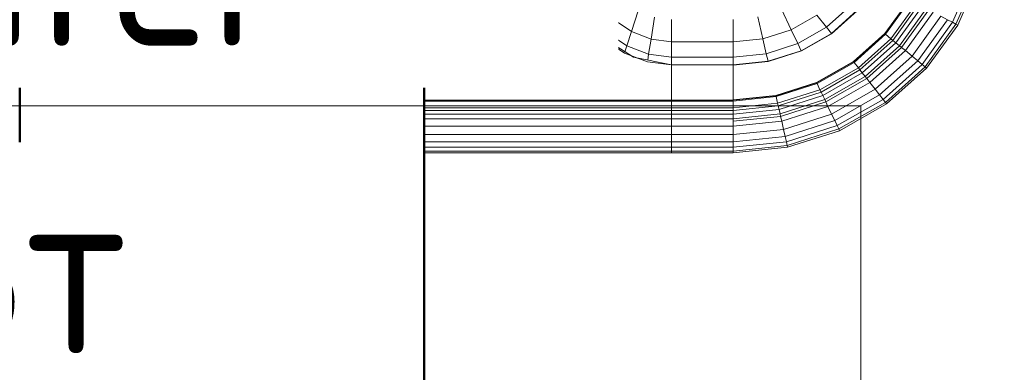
# Model space of a CAD drawing. Header units: millimetres. Extents: x -125 to 25178, y 4748 to 39091.
# Tile 14 of 118: x 11198 to 11929, y 35407 to 35668. Entities that reach past the tile are written whole.
import ezdxf

# ---------------------------------------------------------------- set-up
doc = ezdxf.new("R2010")
doc.units = ezdxf.units.MM
for name, color, linetype, lineweight in [('A-PART-____-MCUT', 2, 'Continuous', 50), ('A-PART-____-OTLN', 2, 'Continuous', 20), ('A-WALL-____-MCUT', 113, 'Continuous', 50), ('A-WALL-____-OTLN', 113, 'Continuous', 20), ('M-EQPM-___-IDEN', 50, 'Continuous', 20), ('M-EQPM-____-OTLN', 50, 'Continuous', 20)]:
    doc.layers.add(name, color=color, linetype=linetype, lineweight=lineweight)
doc.styles.add('GOST Common_1', font='GOST_Common.ttf', dxfattribs={"width": 0.9, "height": 125})

# ---------------------------------------------------------------- blocks, each defined once
blk = doc.blocks.new('Прямая форма - Masonry Block - Structural-612727-В_Этаж 03_Отопление')
at = {"layer": 'A-WALL-____-MCUT', "color": 9}
for p, q in [((4120, 400), (2381.5, 400)), ((1247.79, 100), (4120, 100))]:
    blk.add_line(p, q, dxfattribs=at)
blk = doc.blocks.new('Прямая форма - SW - 004-612731-В_Этаж 03_Отопление')
blk.add_blockref('Прямая форма - Masonry Block - Structural-612727-В_Этаж 03_Отопление', (0, 0))
blk = doc.blocks.new('Family - Masonry Block - Structural-612733-В_Этаж 03_Отопление')
at = {"layer": 'A-PART-____-MCUT', "color": 9}
for p, q in [((4120, 400), (2381.5, 400)), ((1247.79, 100), (4120, 100))]:
    blk.add_line(p, q, dxfattribs=at)
blk = doc.blocks.new('Прямая форма - V line-609801-В_Этаж 03_Отопление')
at = {"layer": 'M-EQPM-____-OTLN', "color": 253}
for p, q in [((-299.99, 0), (-299.99, -183.27)), ((-291.73, 0), (-291.73, -183.27)), ((-286.45, 0), (-286.45, -183.27)), ((-280.15, 0), (-280.15, -183.27)), ((-261.6, 0), (-261.6, -183.27)), ((-260.87, -183.24), (-260.87, 0)), ((-260.84, 0), (-260.84, -183.27)), ((-298.6, 0), (-298.6, -183.27)), ((-295.82, 0), (-295.82, -183.27)), ((-274.68, 0), (-274.68, -183.27)), ((-271.3, 0), (-271.3, -183.27)), ((-268.48, 0), (-268.48, -183.27)), ((-266.64, 0), (-266.64, -183.27)), ((-186.98, -109.66), (-212.64, -129.78)), ((-215.24, -132.74), (-200.82, -118.96)), ((-196.74, -122.16), (-210.44, -135.26)), ((-212.64, -129.78), (-229.11, -155.13)), ((-209.86, -127.6), (-213.45, -131.03)), ((-225.96, -148.47), (-215.24, -132.74)), ((-210.44, -135.26), (-220.62, -150.2)), ((-210.44, -135.26), (-214.73, -133.01)), ((-200.99, -140.21), (-210.44, -135.26)), ((-200.99, -140.21), (-210.13, -153.61)), ((-232.55, -165.53), (-225.96, -148.47)), ((-227.69, -152.95), (-229.73, -158.23)), ((-220.62, -150.2), (-226.89, -166.41)), ((-220.62, -150.2), (-224.98, -148.78)), ((-210.13, -153.61), (-220.62, -150.2)), ((-229.11, -155.13), (-234.78, -183.24)), ((-210.13, -153.61), (-215.75, -168.15)), ((-194.78, -158.6), (-210.13, -153.61)), ((-234.78, -183.27), (-232.55, -165.53)), ((-226.89, -166.41), (-231.25, -165.73)), ((-226.89, -166.41), (-229.01, -183.27)), ((-215.75, -168.15), (-226.89, -166.41)), ((-215.75, -168.15), (-217.65, -183.27)), ((-199.45, -170.69), (-215.75, -168.15)), ((-299.99, -183.27), (-299.99, -229.09)), ((-299.99, -183.27), (-298.6, -183.27)), ((-298.6, -183.27), (-299.99, -183.27)), ((-298.6, -183.27), (-298.6, -229.09)), ((-298.6, -183.27), (-295.82, -183.27)), ((-295.82, -183.27), (-298.6, -183.27)), ((-295.82, -183.27), (-295.82, -229.09)), ((-295.82, -183.27), (-291.73, -183.27)), ((-291.73, -183.27), (-295.82, -183.27)), ((-291.73, -183.27), (-291.73, -229.09)), ((-291.73, -183.27), (-286.45, -183.27)), ((-286.45, -183.27), (-291.73, -183.27)), ((-286.45, -183.27), (-286.45, -229.09)), ((-286.45, -183.27), (-280.15, -183.27)), ((-280.15, -183.27), (-286.45, -183.27)), ((-280.15, -183.27), (-280.15, -229.09)), ((-280.15, -183.27), (-276.59, -183.27)), ((-276.59, -183.27), (-280.15, -183.27)), ((-276.59, -183.27), (-274.68, -183.27)), ((-274.68, -183.27), (-276.59, -183.27)), ((-274.68, -183.27), (-274.68, -229.09)), ((-274.68, -183.27), (-271.3, -183.27)), ((-271.3, -183.27), (-274.68, -183.27)), ((-271.3, -183.27), (-271.3, -229.09)), ((-271.3, -183.27), (-268.48, -183.27)), ((-268.48, -183.27), (-271.3, -183.27)), ((-268.48, -183.27), (-268.48, -229.09)), ((-268.48, -183.27), (-266.64, -183.27)), ((-266.64, -183.27), (-268.48, -183.27)), ((-266.64, -183.27), (-266.64, -229.09)), ((-266.64, -183.27), (-261.6, -183.27)), ((-261.6, -183.27), (-266.64, -183.27)), ((-261.6, -183.27), (-261.6, -229.09)), ((-261.6, -183.27), (-260.87, -183.27)), ((-260.87, -183.27), (-261.6, -183.27)), ((-234.78, -183.24), (-260.84, -183.24)), ((-260.84, -183.27), (-260.84, -229.09)), ((-260.84, -183.27), (-234.78, -183.27)), ((-229.01, -183.27), (-234.78, -183.27)), ((-234.78, -183.27), (-234.78, -229.09)), ((-234.78, -183.27), (-229.01, -183.27)), ((-217.65, -183.27), (-229.01, -183.27)), ((-229.01, -183.27), (-229.01, -229.09)), ((-229.01, -183.27), (-217.65, -183.27)), ((-201.03, -183.27), (-217.65, -183.27)), ((-217.65, -183.27), (-217.65, -229.09)), ((-217.65, -183.27), (-201.03, -183.27)), ((-298.6, -229.09), (-299.99, -229.09)), ((-298.6, -229.09), (-299.99, -229.09)), ((-299.99, -229.09), (-295.83, -269.46)), ((-299.99, -229.09), (-295.83, -269.46)), ((-295.82, -229.09), (-298.6, -229.09)), ((-295.82, -229.09), (-298.6, -229.09)), ((-298.6, -229.09), (-294.47, -269.15)), ((-298.6, -229.09), (-294.47, -269.15)), ((-291.73, -229.09), (-295.82, -229.09)), ((-291.73, -229.09), (-295.82, -229.09)), ((-295.82, -229.09), (-291.75, -268.53)), ((-295.82, -229.09), (-291.75, -268.53)), ((-286.45, -229.09), (-291.73, -229.09)), ((-286.45, -229.09), (-291.73, -229.09)), ((-291.73, -229.09), (-287.76, -267.61)), ((-291.73, -229.09), (-287.76, -267.61)), ((-280.15, -229.09), (-286.45, -229.09)), ((-280.15, -229.09), (-286.45, -229.09)), ((-286.45, -229.09), (-282.6, -266.44)), ((-286.45, -229.09), (-282.6, -266.44)), ((-276.59, -229.09), (-280.15, -229.09)), ((-276.59, -229.09), (-280.15, -229.09)), ((-280.15, -229.09), (-276.45, -265.04)), ((-280.15, -229.09), (-276.45, -265.04)), ((-274.68, -229.09), (-276.59, -229.09)), ((-274.68, -229.09), (-276.59, -229.09)), ((-276.59, -229.09), (-272.96, -264.24)), ((-276.59, -229.09), (-272.96, -264.24)), ((-271.3, -229.09), (-274.68, -229.09)), ((-271.3, -229.09), (-274.68, -229.09)), ((-274.68, -229.09), (-271.1, -263.82)), ((-274.68, -229.09), (-271.1, -263.82)), ((-268.48, -229.09), (-271.3, -229.09)), ((-268.48, -229.09), (-271.3, -229.09)), ((-271.3, -229.09), (-267.8, -263.06)), ((-271.3, -229.09), (-267.8, -263.06)), ((-266.64, -229.09), (-268.48, -229.09)), ((-266.64, -229.09), (-268.48, -229.09)), ((-268.48, -229.09), (-265.04, -262.43)), ((-268.48, -229.09), (-265.04, -262.43)), ((-261.6, -229.09), (-266.64, -229.09)), ((-261.6, -229.09), (-266.64, -229.09)), ((-266.64, -229.09), (-263.25, -262.03)), ((-266.64, -229.09), (-263.25, -262.03)), ((-260.97, -229.09), (-261.6, -229.09)), ((-261.6, -229.09), (-258.32, -260.9)), ((-261.6, -229.09), (-258.32, -260.9)), ((-260.84, -229.09), (-260.97, -229.09)), ((-260.97, -229.09), (-257.71, -260.76)), ((-260.97, -229.09), (-257.71, -260.76)), ((-234.78, -229.09), (-260.84, -229.09)), ((-260.71, -229.09), (-260.84, -229.09)), ((-260.84, -229.09), (-257.58, -260.73)), ((-260.84, -229.09), (-257.58, -260.73)), ((-234.91, -229.09), (-260.71, -229.09)), ((-260.71, -229.09), (-257.45, -260.7)), ((-260.71, -229.09), (-257.45, -260.7)), ((-234.78, -229.09), (-234.91, -229.09)), ((-234.91, -229.09), (-232.25, -254.96)), ((-234.91, -229.09), (-232.25, -254.96)), ((-229.01, -229.09), (-234.78, -229.09)), ((-229.01, -229.09), (-234.78, -229.09)), ((-234.78, -229.09), (-232.12, -254.93)), ((-234.78, -229.09), (-232.12, -254.93)), ((-217.65, -229.09), (-229.01, -229.09)), ((-217.65, -229.09), (-229.01, -229.09)), ((-229.01, -229.09), (-226.48, -253.64)), ((-229.01, -229.09), (-226.48, -253.64)), ((-201.03, -229.09), (-217.65, -229.09)), ((-201.03, -229.09), (-217.65, -229.09)), ((-217.65, -229.09), (-215.38, -251.11)), ((-217.65, -229.09), (-215.38, -251.11)), ((-199.15, -247.41), (-215.38, -251.11)), ((-199.15, -247.41), (-215.38, -251.11)), ((-232.12, -254.93), (-232.25, -254.96)), ((-232.12, -254.93), (-232.25, -254.96)), ((-232.25, -254.96), (-224.37, -279.63)), ((-232.25, -254.96), (-224.37, -279.63)), ((-226.48, -253.64), (-232.12, -254.93)), ((-226.48, -253.64), (-232.12, -254.93)), ((-232.12, -254.93), (-224.25, -279.58)), ((-232.12, -254.93), (-224.25, -279.58)), ((-215.38, -251.11), (-226.48, -253.64)), ((-215.38, -251.11), (-226.48, -253.64)), ((-226.48, -253.64), (-219, -277.06)), ((-226.48, -253.64), (-219, -277.06)), ((-215.38, -251.11), (-208.67, -272.12)), ((-215.38, -251.11), (-208.67, -272.12)), ((-265.04, -262.43), (-267.8, -263.06)), ((-265.04, -262.43), (-267.8, -263.06)), ((-263.25, -262.03), (-265.04, -262.43)), ((-263.25, -262.03), (-265.04, -262.43)), ((-265.04, -262.43), (-254.88, -294.24)), ((-265.04, -262.43), (-254.88, -294.24)), ((-258.32, -260.9), (-263.25, -262.03)), ((-258.32, -260.9), (-263.25, -262.03)), ((-263.25, -262.03), (-253.22, -293.45)), ((-263.25, -262.03), (-253.22, -293.45)), ((-257.71, -260.76), (-258.32, -260.9)), ((-257.71, -260.76), (-258.32, -260.9)), ((-258.32, -260.9), (-248.63, -291.25)), ((-258.32, -260.9), (-248.63, -291.25)), ((-257.58, -260.73), (-257.71, -260.76)), ((-257.58, -260.73), (-257.71, -260.76)), ((-257.71, -260.76), (-248.06, -290.98)), ((-257.71, -260.76), (-248.06, -290.98)), ((-257.45, -260.7), (-257.58, -260.73)), ((-257.45, -260.7), (-257.58, -260.73)), ((-257.58, -260.73), (-247.94, -290.92)), ((-257.58, -260.73), (-247.94, -290.92)), ((-257.45, -260.7), (-247.82, -290.86)), ((-257.45, -260.7), (-247.82, -290.86)), ((-294.47, -269.15), (-295.83, -269.46)), ((-294.47, -269.15), (-295.83, -269.46)), ((-295.83, -269.46), (-283.54, -307.97)), ((-295.83, -269.46), (-283.54, -307.97)), ((-291.75, -268.53), (-294.47, -269.15)), ((-291.75, -268.53), (-294.47, -269.15)), ((-294.47, -269.15), (-282.27, -307.36)), ((-294.47, -269.15), (-282.27, -307.36)), ((-287.76, -267.61), (-291.75, -268.53)), ((-287.76, -267.61), (-291.75, -268.53)), ((-291.75, -268.53), (-279.74, -306.15)), ((-291.75, -268.53), (-279.74, -306.15)), ((-282.6, -266.44), (-287.76, -267.61)), ((-282.6, -266.44), (-287.76, -267.61)), ((-287.76, -267.61), (-276.02, -304.37)), ((-287.76, -267.61), (-276.02, -304.37)), ((-276.45, -265.04), (-282.6, -266.44)), ((-276.45, -265.04), (-282.6, -266.44)), ((-282.6, -266.44), (-271.23, -302.07)), ((-282.6, -266.44), (-271.23, -302.07)), ((-272.96, -264.24), (-276.45, -265.04)), ((-272.96, -264.24), (-276.45, -265.04)), ((-276.45, -265.04), (-265.5, -299.33)), ((-276.45, -265.04), (-265.5, -299.33)), ((-271.1, -263.82), (-272.96, -264.24)), ((-271.1, -263.82), (-272.96, -264.24)), ((-272.96, -264.24), (-262.26, -297.78)), ((-272.96, -264.24), (-262.26, -297.78)), ((-267.8, -263.06), (-271.1, -263.82)), ((-267.8, -263.06), (-271.1, -263.82)), ((-271.1, -263.82), (-260.52, -296.94)), ((-271.1, -263.82), (-260.52, -296.94)), ((-267.8, -263.06), (-257.45, -295.47)), ((-267.8, -263.06), (-257.45, -295.47)), ((-193.57, -264.88), (-208.67, -272.12)), ((-193.57, -264.88), (-208.67, -272.12)), ((-219, -277.06), (-224.25, -279.58)), ((-219, -277.06), (-224.25, -279.58)), ((-208.67, -272.12), (-219, -277.06)), ((-208.67, -272.12), (-219, -277.06)), ((-219, -277.06), (-206.92, -298.28)), ((-219, -277.06), (-206.92, -298.28)), ((-208.67, -272.12), (-197.84, -291.15)), ((-208.67, -272.12), (-197.84, -291.15)), ((-224.25, -279.58), (-224.37, -279.63)), ((-224.25, -279.58), (-224.37, -279.63)), ((-224.37, -279.63), (-211.64, -301.99)), ((-224.37, -279.63), (-211.64, -301.99)), ((-224.25, -279.58), (-211.54, -301.9)), ((-224.25, -279.58), (-211.54, -301.9)), ((-248.63, -291.25), (-253.22, -293.45)), ((-248.63, -291.25), (-253.22, -293.45)), ((-248.06, -290.98), (-248.63, -291.25)), ((-248.06, -290.98), (-248.63, -291.25)), ((-248.63, -291.25), (-232.98, -318.74)), ((-248.63, -291.25), (-232.98, -318.74)), ((-247.94, -290.92), (-248.06, -290.98)), ((-247.94, -290.92), (-248.06, -290.98)), ((-248.06, -290.98), (-232.48, -318.35)), ((-248.06, -290.98), (-232.48, -318.35)), ((-247.82, -290.86), (-247.94, -290.92)), ((-247.82, -290.86), (-247.94, -290.92)), ((-247.94, -290.92), (-232.37, -318.27)), ((-247.94, -290.92), (-232.37, -318.27)), ((-247.82, -290.86), (-232.27, -318.19)), ((-247.82, -290.86), (-232.27, -318.19)), ((-197.84, -291.15), (-206.92, -298.28)), ((-197.84, -291.15), (-206.92, -298.28)), ((-265.5, -299.33), (-271.23, -302.07)), ((-265.5, -299.33), (-271.23, -302.07)), ((-262.26, -297.78), (-265.5, -299.33)), ((-262.26, -297.78), (-265.5, -299.33)), ((-265.5, -299.33), (-247.81, -330.39)), ((-265.5, -299.33), (-247.81, -330.39)), ((-260.52, -296.94), (-262.26, -297.78)), ((-260.52, -296.94), (-262.26, -297.78)), ((-262.26, -297.78), (-244.96, -328.16)), ((-262.26, -297.78), (-244.96, -328.16)), ((-257.45, -295.47), (-260.52, -296.94)), ((-257.45, -295.47), (-260.52, -296.94)), ((-260.52, -296.94), (-243.43, -326.96)), ((-260.52, -296.94), (-243.43, -326.96)), ((-254.88, -294.24), (-257.45, -295.47)), ((-254.88, -294.24), (-257.45, -295.47)), ((-257.45, -295.47), (-240.73, -324.84)), ((-257.45, -295.47), (-240.73, -324.84)), ((-253.22, -293.45), (-254.88, -294.24)), ((-253.22, -293.45), (-254.88, -294.24)), ((-254.88, -294.24), (-238.47, -323.06)), ((-254.88, -294.24), (-238.47, -323.06)), ((-253.22, -293.45), (-237.01, -321.91)), ((-253.22, -293.45), (-237.01, -321.91)), ((-206.92, -298.28), (-211.54, -301.9)), ((-206.92, -298.28), (-211.54, -301.9)), ((-206.92, -298.28), (-190.79, -316.32)), ((-206.92, -298.28), (-190.79, -316.32)), ((-279.74, -306.15), (-282.27, -307.36)), ((-279.74, -306.15), (-282.27, -307.36)), ((-276.02, -304.37), (-279.74, -306.15)), ((-276.02, -304.37), (-279.74, -306.15)), ((-279.74, -306.15), (-260.34, -340.23)), ((-279.74, -306.15), (-260.34, -340.23)), ((-271.23, -302.07), (-276.02, -304.37)), ((-271.23, -302.07), (-276.02, -304.37)), ((-276.02, -304.37), (-257.07, -337.66)), ((-276.02, -304.37), (-257.07, -337.66)), ((-271.23, -302.07), (-252.85, -334.35)), ((-271.23, -302.07), (-252.85, -334.35)), ((-211.54, -301.9), (-211.64, -301.99)), ((-211.54, -301.9), (-211.64, -301.99)), ((-211.64, -301.99), (-194.65, -320.99)), ((-211.64, -301.99), (-194.65, -320.99)), ((-211.54, -301.9), (-194.56, -320.89)), ((-211.54, -301.9), (-194.56, -320.89)), ((-282.27, -307.36), (-283.54, -307.97)), ((-282.27, -307.36), (-283.54, -307.97)), ((-283.54, -307.97), (-263.67, -342.85)), ((-283.54, -307.97), (-263.67, -342.85)), ((-282.27, -307.36), (-262.56, -341.98)), ((-282.27, -307.36), (-262.56, -341.98)), ((-232.98, -318.74), (-237.01, -321.91)), ((-232.98, -318.74), (-237.01, -321.91)), ((-232.48, -318.35), (-232.98, -318.74)), ((-232.48, -318.35), (-232.98, -318.74)), ((-232.98, -318.74), (-212.08, -342.12)), ((-232.98, -318.74), (-212.08, -342.12)), ((-232.37, -318.27), (-232.48, -318.35)), ((-232.37, -318.27), (-232.48, -318.35)), ((-232.48, -318.35), (-211.67, -341.62)), ((-232.48, -318.35), (-211.67, -341.62)), ((-232.27, -318.19), (-232.37, -318.27)), ((-232.27, -318.19), (-232.37, -318.27)), ((-232.37, -318.27), (-211.59, -341.52)), ((-232.37, -318.27), (-211.59, -341.52)), ((-232.27, -318.19), (-211.5, -341.42)), ((-232.27, -318.19), (-211.5, -341.42)), ((-244.96, -328.16), (-247.81, -330.39)), ((-244.96, -328.16), (-247.81, -330.39)), ((-243.43, -326.96), (-244.96, -328.16)), ((-243.43, -326.96), (-244.96, -328.16)), ((-244.96, -328.16), (-221.87, -353.98)), ((-244.96, -328.16), (-221.87, -353.98)), ((-240.73, -324.84), (-243.43, -326.96)), ((-240.73, -324.84), (-243.43, -326.96)), ((-243.43, -326.96), (-220.62, -352.47)), ((-243.43, -326.96), (-220.62, -352.47)), ((-238.47, -323.06), (-240.73, -324.84)), ((-238.47, -323.06), (-240.73, -324.84)), ((-240.73, -324.84), (-218.42, -349.8)), ((-240.73, -324.84), (-218.42, -349.8)), ((-237.01, -321.91), (-238.47, -323.06)), ((-237.01, -321.91), (-238.47, -323.06)), ((-238.47, -323.06), (-216.57, -347.56)), ((-238.47, -323.06), (-216.57, -347.56)), ((-237.01, -321.91), (-215.37, -346.11)), ((-237.01, -321.91), (-215.37, -346.11)), ((-252.85, -334.35), (-257.07, -337.66)), ((-252.85, -334.35), (-257.07, -337.66)), ((-247.81, -330.39), (-252.85, -334.35)), ((-247.81, -330.39), (-252.85, -334.35)), ((-252.85, -334.35), (-228.31, -361.79)), ((-252.85, -334.35), (-228.31, -361.79)), ((-247.81, -330.39), (-224.2, -356.81)), ((-247.81, -330.39), (-224.2, -356.81)), ((-262.56, -341.98), (-263.67, -342.85)), ((-262.56, -341.98), (-263.67, -342.85)), ((-263.67, -342.85), (-237.16, -372.51)), ((-263.67, -342.85), (-237.16, -372.51)), ((-260.34, -340.23), (-262.56, -341.98)), ((-260.34, -340.23), (-262.56, -341.98)), ((-262.56, -341.98), (-236.25, -371.41)), ((-262.56, -341.98), (-236.25, -371.41)), ((-257.07, -337.66), (-260.34, -340.23)), ((-257.07, -337.66), (-260.34, -340.23)), ((-260.34, -340.23), (-234.43, -369.21)), ((-260.34, -340.23), (-234.43, -369.21)), ((-257.07, -337.66), (-231.76, -365.97)), ((-257.07, -337.66), (-231.76, -365.97)), ((-212.08, -342.12), (-215.37, -346.11)), ((-212.08, -342.12), (-215.37, -346.11)), ((-211.67, -341.62), (-212.08, -342.12)), ((-211.67, -341.62), (-212.08, -342.12)), ((-212.08, -342.12), (-186.91, -360.29)), ((-212.08, -342.12), (-186.91, -360.29)), ((-211.59, -341.52), (-211.67, -341.62)), ((-211.59, -341.52), (-211.67, -341.62)), ((-211.67, -341.62), (-186.62, -359.7)), ((-211.67, -341.62), (-186.62, -359.7)), ((-211.5, -341.42), (-211.59, -341.52)), ((-211.5, -341.42), (-211.59, -341.52)), ((-211.59, -341.52), (-186.56, -359.58)), ((-211.59, -341.52), (-186.56, -359.58)), ((-211.5, -341.42), (-186.47, -359.48)), ((-211.5, -341.42), (-186.47, -359.48)), ((-218.42, -349.8), (-220.62, -352.47)), ((-218.42, -349.8), (-220.62, -352.47)), ((-216.57, -347.56), (-218.42, -349.8)), ((-216.57, -347.56), (-218.42, -349.8)), ((-218.42, -349.8), (-191.54, -369.2)), ((-218.42, -349.8), (-191.54, -369.2)), ((-215.37, -346.11), (-216.57, -347.56)), ((-215.37, -346.11), (-216.57, -347.56)), ((-216.57, -347.56), (-190.19, -366.61)), ((-216.57, -347.56), (-190.19, -366.61)), ((-215.37, -346.11), (-189.31, -364.92)), ((-215.37, -346.11), (-189.31, -364.92)), ((-224.2, -356.81), (-228.31, -361.79)), ((-224.2, -356.81), (-228.31, -361.79)), ((-221.87, -353.98), (-224.2, -356.81)), ((-221.87, -353.98), (-224.2, -356.81)), ((-224.2, -356.81), (-195.74, -377.35)), ((-224.2, -356.81), (-195.74, -377.35)), ((-220.62, -352.47), (-221.87, -353.98)), ((-220.62, -352.47), (-221.87, -353.98)), ((-221.87, -353.98), (-194.06, -374.06)), ((-221.87, -353.98), (-194.06, -374.06)), ((-220.62, -352.47), (-193.14, -372.31)), ((-220.62, -352.47), (-193.14, -372.31)), ((-228.31, -361.79), (-231.76, -365.97)), ((-228.31, -361.79), (-231.76, -365.97)), ((-228.31, -361.79), (-198.76, -383.13)), ((-228.31, -361.79), (-198.76, -383.13)), ((-236.25, -371.41), (-237.16, -372.51)), ((-236.25, -371.41), (-237.16, -372.51)), ((-234.43, -369.21), (-236.25, -371.41)), ((-234.43, -369.21), (-236.25, -371.41)), ((-236.25, -371.41), (-204.55, -394.29)), ((-236.25, -371.41), (-204.55, -394.29)), ((-231.76, -365.97), (-234.43, -369.21)), ((-231.76, -365.97), (-234.43, -369.21)), ((-234.43, -369.21), (-203.22, -391.74)), ((-234.43, -369.21), (-203.22, -391.74)), ((-231.76, -365.97), (-201.27, -387.98)), ((-231.76, -365.97), (-201.27, -387.98)), ((-237.16, -372.51), (-205.2, -395.58)), ((-237.16, -372.51), (-205.2, -395.58)), ((-198.77, -383.14), (-201.27, -387.96)), ((-203.24, -391.75), (-204.55, -394.28)), ((-203.21, -391.75), (-204.53, -394.28)), ((-201.29, -387.99), (-203.22, -391.72)), ((-203.21, -391.73), (-125.23, -425.96)), ((-203.21, -391.73), (-125.23, -425.96)), ((-201.26, -387.99), (-203.2, -391.72)), ((-205.21, -395.56), (-126.45, -430.14)), ((-205.21, -395.56), (-126.45, -430.14)), ((-204.54, -394.3), (-205.2, -395.58)), ((-204.54, -394.29), (-126.05, -428.75)), ((-204.54, -394.29), (-126.05, -428.75))]:
    blk.add_line(p, q, dxfattribs=at)
blk = doc.blocks.new('Прямая форма - FU - 054-612837-В_Этаж 03_Отопление')
blk.add_blockref('Прямая форма - V line-609801-В_Этаж 03_Отопление', (0, 0))
blk = doc.blocks.new('V line_ifc_RVT-1-В_Этаж 03_Отопление')
at = {"layer": 'A-PART-____-OTLN', "color": 253, "lineweight": 20, "rotation": 270}
blk.add_blockref('Family - Masonry Block - Structural-612733-В_Этаж 03_Отопление', (27023.24, 38987.63), dxfattribs=at)
at = {"layer": 'A-WALL-____-OTLN', "color": 253, "lineweight": 20, "rotation": 270}
blk.add_blockref('Прямая форма - SW - 004-612731-В_Этаж 03_Отопление', (27023.24, 38987.63), dxfattribs=at)
at = {"layer": 'M-EQPM-____-OTLN', "color": 253, "lineweight": 20, "rotation": 90}
blk.add_blockref('Прямая форма - FU - 054-612837-В_Этаж 03_Отопление', (27423.24, 35869.15), dxfattribs=at)
blk = doc.blocks.new('ADSK_M_Оборудование_Отопительный прибор - ADSK_Марка _ ADSK_Тепловая мощность_20-1635446-В_Этаж 03_Отопление')
at = {"layer": 'M-EQPM-___-IDEN'}
blk.add_line((-10, 0), (10, 0), dxfattribs=at)

msp = doc.modelspace()

# ---------------------------------------------------------------- linework, layer by layer
at = {"layer": 'M-EQPM-___-IDEN'}
for p, q in [((11822.22, 35603.98), (11479.33, 35603.98)), ((11822.22, 35239.86), (11822.22, 35603.98))]:
    msp.add_line(p, q, dxfattribs=at)

# ---------------------------------------------------------------- block references
at = {"lineweight": 9}
msp.add_blockref('V line_ifc_RVT-1-В_Этаж 03_Отопление', (-15924.78, 0), dxfattribs=at)
at = {"layer": 'M-EQPM-___-IDEN', "xscale": 49.99999999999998, "yscale": 49.99999999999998, "zscale": 49.99999999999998}
msp.add_blockref('ADSK_M_Оборудование_Отопительный прибор - ADSK_Марка _ ADSK_Тепловая мощность_20-1635446-В_Этаж 03_Отопление', (10979.33, 35603.98), dxfattribs=at)

# ---------------------------------------------------------------- next in the draw order: texts
at = {"layer": 'M-EQPM-___-IDEN', "lineweight": 9, "char_height": 125, "attachment_point": 1, "style": 'GOST Common_1', "bg_fill": 3, "box_fill_scale": 1.25, "bg_fill_color": 256, "bg_fill_true_color": 13158600, "bg_fill_transparency": 0}
for s, insert, width in [('Towel heater', (10528.88, 35773.65), 1082.2781), ('кВт', (11039.39, 35545.73), 331.8986)]:
    msp.add_mtext(s, dxfattribs=dict(at, insert=insert, width=width))

doc.saveas('drawing.dxf')
